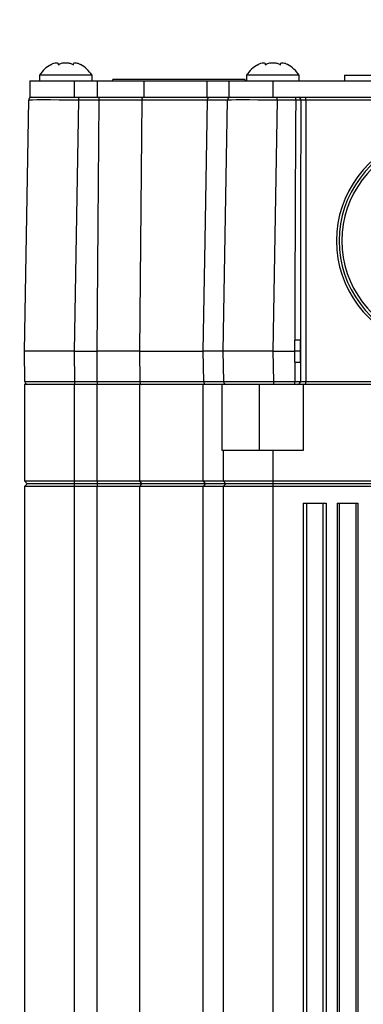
# Model space of a CAD drawing. Extents: x 0 to 8410, y 0 to 5940.
# Tile 81 of 158: x 4101 to 4163, y 2194 to 2373. Entities that reach past the tile are written whole.
import ezdxf

# ---------------------------------------------------------------- set-up
doc = ezdxf.new("R2010")
doc.units = 0
doc.header["$LTSCALE"] = 10
doc.layers.get('0').update_dxf_attribs({"linetype": 'CONTINUOUS'})
doc.styles.add('SLDTEXTSTYLE0', font='TXT', dxfattribs={"width": 0.605})
doc.dimstyles.new('SLDDIMSTYLE1', dxfattribs={"dimtxt": 50, "dimasz": 50, "dimexe": 0, "dimexo": 0.0625, "dimgap": 12.5, "dimtad": 1, "dimdec": 1, "dimrnd": 1e-09, "dimzin": 12, "dimtxsty": 'SLDTEXTSTYLE0', "dimsah": 1, "dimcen": 0.09, "dimazin": 3, "dimtfac": 1, "dimtofl": 0, "dimtmove": 0, "dimatfit": 3, "dimtolj": 1, "dimtzin": 12})
doc.dimstyles.new('SLDDIMSTYLE10', dxfattribs={"dimtxt": 50, "dimasz": 50, "dimexe": 0, "dimexo": 0.0625, "dimgap": -12.5, "dimtad": 0, "dimtih": 1, "dimtoh": 1, "dimdec": 1, "dimlfac": 0.5, "dimrnd": 1e-09, "dimzin": 12, "dimtxsty": 'SLDTEXTSTYLE0', "dimblk1": 'NONE', "dimsah": 1, "dimcen": 0, "dimazin": 3, "dimtfac": 1, "dimtmove": 0, "dimatfit": 3, "dimtolj": 1})
doc.dimstyles.new('SLDDIMSTYLE2', dxfattribs={"dimtxt": 50, "dimasz": 50, "dimexe": 0, "dimexo": 0.0625, "dimgap": 12.5, "dimtad": 1, "dimdec": 0, "dimrnd": 1e-09, "dimzin": 12, "dimtxsty": 'SLDTEXTSTYLE0', "dimsah": 1, "dimcen": 0.09, "dimazin": 3, "dimtfac": 1, "dimtofl": 0, "dimtmove": 0, "dimatfit": 3, "dimtolj": 1, "dimtzin": 12})

# ---------------------------------------------------------------- blocks, each defined once
blk = doc.blocks.new('_D_4')
at = {"color": 7, "linetype": 'CONTINUOUS'}
for p, q in [((3314.5, 2596.74), (3314.5, 1264.41)), ((4261.63, 1476.98), (4261.63, 1264.41)), ((3314.5, 1279.41), (4261.63, 1279.41))]:
    blk.add_line(p, q, dxfattribs=at)
for points in [[(3314.5, 1279.41), (3364.5, 1271.91), (3364.5, 1286.91)], [(4261.63, 1279.41), (4211.63, 1286.91), (4211.63, 1271.91)]]:
    blk.add_solid(points, dxfattribs=at)
at = {"color": 7, "linetype": 'CONTINUOUS', "insert": (3730.78, 1343.86), "char_height": 50, "attachment_point": 1, "style": 'SLDTEXTSTYLE0'}
blk.add_mtext('947', dxfattribs=at)
blk = doc.blocks.new('_D_6')
at = {"color": 7, "linetype": 'CONTINUOUS'}
for p, q in [((4661.63, 2533.02), (3022.36, 2533.02)), ((3037.36, 1533.02), (3037.36, 2533.02)), ((4543.1, 1533.02), (3022.36, 1533.02))]:
    blk.add_line(p, q, dxfattribs=at)
for points in [[(3037.36, 2533.02), (3029.86, 2483.02), (3044.86, 2483.02)], [(3037.36, 1533.02), (3044.86, 1583.02), (3029.86, 1583.02)]]:
    blk.add_solid(points, dxfattribs=at)
at = {"color": 7, "linetype": 'CONTINUOUS', "insert": (2972.9, 1956.63), "char_height": 50, "attachment_point": 1, "rotation": 90, "style": 'SLDTEXTSTYLE0'}
blk.add_mtext('1000', dxfattribs=at)
blk = doc.blocks.new('_D_9')
at = {"color": 7, "linetype": 'CONTINUOUS'}
for p, q in [((6136.63, 4639.08), (2746.63, 4639.08)), ((2761.63, 4639.08), (2761.63, 1533.02)), ((3861.91, 1533.02), (2746.63, 1533.02))]:
    blk.add_line(p, q, dxfattribs=at)
for points in [[(2761.63, 4639.08), (2754.13, 4589.08), (2769.13, 4589.08)], [(2761.63, 1533.02), (2769.13, 1583.02), (2754.13, 1583.02)]]:
    blk.add_solid(points, dxfattribs=at)
at = {"color": 7, "linetype": 'CONTINUOUS', "insert": (2697.18, 3009.66), "char_height": 50, "attachment_point": 1, "rotation": 90, "style": 'SLDTEXTSTYLE0'}
blk.add_mtext('3106', dxfattribs=at)
blk = doc.blocks.new('_D_25')
at = {"color": 7, "linetype": 'CONTINUOUS'}
for p, q in [((2062.62, 5429.6), (2293.31, 4952.44)), ((2293.31, 4952.44), (2402.63, 4726.35)), ((2433.35, 4741.69), (2433.35, 4820.85)), ((2433.35, 4820.85), (2655.21, 4820.85)), ((2655.21, 4820.85), (2655.21, 4741.69)), ((2655.21, 4741.69), (2433.35, 4741.69)), ((2402.63, 4726.35), (2660.94, 4726.35))]:
    blk.add_line(p, q, dxfattribs=at)
blk.add_arc((2177.97, 5191.02), 4417.95, 270.87652, 299.0424, dxfattribs=at)
blk.add_solid([(2293.31, 4952.44), (2308.32, 4904.16), (2321.83, 4910.69)], dxfattribs=at)
at = {"color": 7, "linetype": 'CONTINUOUS', "char_height": 50, "attachment_point": 1, "style": 'SLDTEXTSTYLE0'}
for s, insert in [('%%c', (2450.54, 4806.14)), ('265', (2523.44, 4806.28))]:
    blk.add_mtext(s, dxfattribs=dict(at, insert=insert))
blk = doc.blocks.new('_NONE')

msp = doc.modelspace()

# ---------------------------------------------------------------- linework, layer by layer
at = {"color": 7, "linetype": 'CONTINUOUS'}
for p, q in [((4102.634059, 2361.721744), (4102.634059, 2358.721723)), ((4102.634059, 2361.721744), (4110.634061, 2361.721744)), ((4104.384052, 2362.721731), (4104.384052, 2361.721744)), ((4113.884049, 2362.721731), (4104.384052, 2362.721731)), ((4110.634061, 2361.721744), (4114.796566, 2361.721744)), ((4113.884049, 2361.721744), (4113.884049, 2362.721731)), ((4114.796566, 2361.721744), (4123.248683, 2361.721744)), ((4117.63406, 2361.721744), (4117.63406, 2361.921717)), ((4141.634056, 2361.921717), (4117.63406, 2361.921717)), ((4123.248683, 2361.721744), (4134.674059, 2361.721744)), ((4134.674059, 2361.721744), (4138.63405, 2361.721744)), ((4138.63405, 2361.721744), (4138.63405, 2358.721723)), ((4138.63405, 2361.721744), (4146.634052, 2361.721744)), ((4141.634056, 2361.721744), (4141.634056, 2361.921717)), ((4141.884053, 2362.721731), (4141.884053, 2361.721744)), ((4151.38405, 2362.721731), (4141.884053, 2362.721731)), ((4146.634052, 2361.721744), (4236.634053, 2361.721744)), ((4151.38405, 2361.721744), (4151.38405, 2362.721731)), ((4159.634056, 2362.721731), (4159.634056, 2361.721744)), ((4159.634056, 2362.721731), (4231.884053, 2362.721731)), ((4101.634057, 2312.721719), (4102.428408, 2358.230461)), ((4102.634059, 2358.721723), (4110.634061, 2358.721723)), ((4110.634061, 2358.721723), (4114.796566, 2358.721723)), ((4114.796566, 2358.721723), (4123.248683, 2358.721723)), ((4123.248683, 2358.721723), (4134.674059, 2358.721723)), ((4134.674059, 2358.721723), (4138.63405, 2358.721723)), ((4137.634056, 2312.721719), (4138.428414, 2358.230461)), ((4138.63405, 2358.721723), (4146.634052, 2358.721723)), ((4146.634052, 2358.721723), (4236.634053, 2358.721723)), ((4110.63269, 2312.721719), (4101.634057, 2312.721719)), ((4101.730215, 2307.212998), (4101.634057, 2312.721719)), ((4110.63269, 2312.721719), (4114.797281, 2312.721719)), ((4122.479903, 2312.721719), (4134.034546, 2312.721719)), ((4146.632681, 2312.721719), (4137.634056, 2312.721719)), ((4137.730206, 2307.212998), (4137.634056, 2312.721719)), ((4146.632681, 2312.721719), (4150.616447, 2312.721719)), ((4151.6163, 2312.721719), (4150.616447, 2312.721719)), ((4101.634057, 2306.721737), (4101.634057, 2289.221753)), ((4110.634061, 2306.721737), (4101.634057, 2306.721737)), ((4114.796566, 2306.721737), (4110.634061, 2306.721737)), ((4122.480305, 2306.721737), (4114.796566, 2306.721737)), ((4134.034054, 2306.721737), (4122.480305, 2306.721737)), ((4137.463788, 2306.721737), (4134.034054, 2306.721737)), ((4137.463788, 2294.721712), (4137.463788, 2306.721737)), ((4138.230132, 2306.721737), (4137.463788, 2306.721737)), ((4138.230132, 2306.721737), (4137.813786, 2306.721737)), ((4146.728838, 2306.721737), (4138.230132, 2306.721737)), ((4150.619054, 2306.721737), (4146.728838, 2306.721737)), ((4152.134055, 2306.721737), (4151.118489, 2306.721737)), ((4152.134055, 2306.721737), (4152.134055, 2294.721712)), ((4231.134053, 2306.721737), (4152.134055, 2306.721737)), ((4137.634056, 2294.721712), (4137.463788, 2294.721712)), ((4146.634052, 2294.721712), (4137.634056, 2294.721712)), ((4137.634056, 2294.721712), (4137.634056, 2289.221753)), ((4152.134055, 2294.721712), (4146.634052, 2294.721712)), ((4101.634057, 2289.221753), (4110.634061, 2289.221753)), ((4101.634057, 2289.221753), (4102.134051, 2288.72173)), ((4102.134051, 2288.72173), (4101.634057, 2288.221766)), ((4110.634061, 2288.72173), (4102.134051, 2288.72173)), ((4110.634061, 2289.221753), (4114.796566, 2289.221753)), ((4114.796566, 2288.72173), (4110.634061, 2288.72173)), ((4114.796566, 2289.221753), (4122.480305, 2289.221753)), ((4122.864502, 2288.72173), (4114.796566, 2288.72173)), ((4122.480305, 2289.221753), (4134.034054, 2289.221753)), ((4134.354057, 2288.72173), (4122.864502, 2288.72173)), ((4134.034054, 2289.221753), (4137.634056, 2289.221753)), ((4138.134057, 2288.72173), (4134.354057, 2288.72173)), ((4137.634056, 2289.221753), (4146.634052, 2289.221753)), ((4137.634056, 2289.221753), (4138.134057, 2288.72173)), ((4138.134057, 2288.72173), (4137.634056, 2288.221766)), ((4146.634052, 2288.72173), (4138.134057, 2288.72173)), ((4146.634052, 2289.221753), (4236.634053, 2289.221753)), ((4236.634053, 2288.72173), (4146.634052, 2288.72173)), ((4101.634057, 2288.221766), (4101.634057, 2118.22175)), ((4110.634061, 2288.221766), (4101.634057, 2288.221766)), ((4114.796566, 2288.221766), (4110.634061, 2288.221766)), ((4122.480305, 2288.221766), (4114.796566, 2288.221766)), ((4134.034054, 2288.221766), (4122.480305, 2288.221766)), ((4137.634056, 2288.221766), (4134.034054, 2288.221766)), ((4137.634056, 2288.221766), (4137.634056, 2118.22175)), ((4146.634052, 2288.221766), (4137.634056, 2288.221766)), ((4236.634053, 2288.221766), (4146.634052, 2288.221766)), ((4152.134055, 2285.221745), (4156.283545, 2285.221745)), ((4152.134055, 2285.221745), (4152.134055, 2120.721747)), ((4156.283545, 2285.221745), (4156.283545, 2120.721747)), ((4158.283549, 2285.221745), (4162.010374, 2285.221745)), ((4158.283549, 2285.221745), (4158.283549, 2120.721747)), ((4162.010374, 2285.221745), (4162.010374, 2120.721747))]:
    msp.add_line(p, q, dxfattribs=at)
at = {"color": 8, "linetype": 'CONTINUOUS'}
for p, q in [((4110.634061, 2361.721744), (4110.634061, 2358.721723)), ((4114.796566, 2361.721744), (4114.796566, 2358.721723)), ((4123.248683, 2361.721744), (4123.248683, 2358.721723)), ((4134.674059, 2361.721744), (4134.674059, 2358.721723)), ((4146.634052, 2361.721744), (4146.634052, 2358.721723)), ((4111.427041, 2358.230461), (4110.63269, 2312.721719)), ((4111.427041, 2358.721723), (4111.427041, 2358.230461)), ((4115.170362, 2358.230461), (4111.427041, 2358.230461)), ((4115.170362, 2358.230461), (4115.170362, 2358.721723)), ((4134.800078, 2358.230461), (4122.876899, 2358.230461)), ((4147.427039, 2358.230461), (4146.632681, 2312.721719)), ((4147.427039, 2358.230461), (4147.427039, 2358.721723)), ((4150.781201, 2358.230461), (4147.427039, 2358.230461)), ((4150.781201, 2358.230461), (4150.781201, 2358.721723)), ((4152.616749, 2358.221759), (4151.699009, 2358.221759)), ((4152.616749, 2358.221759), (4152.616749, 2358.721723)), ((4152.616749, 2358.221759), (4152.616749, 2307.22176)), ((4230.651356, 2358.221759), (4152.616749, 2358.221759)), ((4150.616447, 2312.721719), (4150.617058, 2314.730157)), ((4151.616903, 2314.712693), (4151.6163, 2312.721719)), ((4151.616903, 2310.730745), (4151.616903, 2314.712693)), ((4110.63269, 2312.721719), (4110.728832, 2307.212998)), ((4122.479903, 2312.721719), (4122.527855, 2307.212998)), ((4134.127231, 2307.212998), (4134.034546, 2312.721719)), ((4146.632681, 2312.721719), (4146.728838, 2307.212998)), ((4150.617058, 2310.713341), (4150.616447, 2312.721719)), ((4151.6163, 2312.721719), (4151.616903, 2310.730745)), ((4110.634061, 2306.721737), (4110.634061, 2289.221753)), ((4110.728832, 2307.212998), (4114.842342, 2307.212998)), ((4110.728832, 2307.212998), (4110.728832, 2306.721737)), ((4114.796566, 2289.221753), (4114.796566, 2306.721737)), ((4114.842342, 2307.212998), (4114.842342, 2306.721737)), ((4122.480305, 2306.721737), (4122.480305, 2289.221753)), ((4122.527855, 2307.212998), (4134.127231, 2307.212998)), ((4134.034054, 2289.221753), (4134.034054, 2306.721737)), ((4144.134054, 2306.721737), (4144.134054, 2294.721712)), ((4146.728838, 2307.212998), (4150.619054, 2307.212998)), ((4146.728838, 2307.212998), (4146.728838, 2306.721737)), ((4150.619054, 2306.721737), (4150.619054, 2307.212998)), ((4151.617909, 2307.22176), (4152.616749, 2307.22176)), ((4152.616749, 2306.721737), (4152.616749, 2307.22176)), ((4152.616749, 2307.22176), (4230.651356, 2307.22176)), ((4146.634052, 2294.721712), (4146.634052, 2289.221753)), ((4110.634061, 2289.221753), (4110.634061, 2288.72173)), ((4110.634061, 2288.72173), (4110.634061, 2288.221766)), ((4114.796566, 2289.221753), (4114.796566, 2288.72173)), ((4114.796566, 2288.72173), (4114.796566, 2288.221766)), ((4122.480305, 2289.221753), (4122.864502, 2288.72173)), ((4122.864502, 2288.72173), (4122.480305, 2288.221766)), ((4134.034054, 2289.221753), (4134.354057, 2288.72173)), ((4134.354057, 2288.72173), (4134.034054, 2288.221766)), ((4146.634052, 2289.221753), (4146.634052, 2288.72173)), ((4146.634052, 2288.72173), (4146.634052, 2288.221766)), ((4110.634061, 2288.221766), (4110.634061, 2118.22175)), ((4114.796566, 2118.22175), (4114.796566, 2288.221766)), ((4122.480305, 2288.221766), (4122.480305, 2118.22175)), ((4134.034054, 2118.22175), (4134.034054, 2288.221766)), ((4146.634052, 2288.221766), (4146.634052, 2118.22175)), ((4152.714508, 2285.221745), (4152.714508, 2120.721747)), ((4155.703092, 2285.221745), (4155.703092, 2120.721747)), ((4158.652665, 2285.221745), (4158.652665, 2120.721747)), ((4161.64125, 2285.221745), (4161.64125, 2120.721747))]:
    msp.add_line(p, q, dxfattribs=at)
at = {"color": 8, "linetype": 'CONTINUOUS', "flags": 128}
for points in [[(4114.797281, 2312.721719), (4114.985945, 2335.763504), (4115.170362, 2358.230461)], [(4122.876899, 2358.230461), (4122.706505, 2338.725318), (4122.479903, 2312.721719)], [(4134.034546, 2312.721719), (4134.370985, 2332.718124), (4134.800078, 2358.230461)], [(4134.800078, 2358.230461), (4134.807142, 2358.326783), (4134.825902, 2358.41911), (4134.85566, 2358.504047), (4134.895312, 2358.578374), (4134.943353, 2358.63929), (4134.997966, 2358.68453), (4135.057124, 2358.712365), (4135.118591, 2358.721723)], [(4114.842342, 2307.212998), (4114.822151, 2309.680213), (4114.797281, 2312.721719)], [(4134.127231, 2307.212998), (4134.134324, 2307.116737), (4134.153159, 2307.02435), (4134.183036, 2306.939413), (4134.222852, 2306.865086), (4134.271072, 2306.80417), (4134.325909, 2306.75899), (4134.385305, 2306.731154), (4134.44701, 2306.721737)]]:
    msp.add_lwpolyline(points, dxfattribs=at)
at = {"color": 7, "linetype": 'CONTINUOUS'}
for centre, radius, start, end in [((4109.398888, 2359.427585), 6, 119.79906587, 146.69982304), ((4108.86922, 2359.427585), 6, 33.30017696, 61.04858119), ((4146.898888, 2359.427585), 6, 119.79906587, 146.69982304), ((4146.36922, 2359.427585), 6, 33.30017696, 61.04858119), ((4102.928335, 2358.221738), 0.5, 90, 179), ((4138.928335, 2358.221738), 0.5, 90, 179), ((4102.230133, 2307.221738), 0.5, 181, 270), ((4138.230133, 2307.221738), 0.5, 181, 270)]:
    msp.add_arc(centre, radius, start, end, dxfattribs=at)
at = {"color": 8, "linetype": 'CONTINUOUS'}
for centre, radius, start, end in [((4123.326439, 2358.274608), 0.451702, 98.17240731, 185.60868353), ((4151.218698, 2358.241486), 0.480715, 357.64811651, 87.44326147), ((4177.634054, 2332.721738), 19.491349, 106.46130149, 253.53869851), ((4177.634054, 2332.721738), 18.991425, 106.46130149, 253.53869851), ((4177.634054, 2332.721738), 18.99112, 106.46130149, 253.53869851), ((4177.634054, 2332.721738), 18.491196, 106.46130149, 253.53869851), ((4150.855933, 2299.776157), 14.955908, 87.08348132, 90.91516766), ((4150.857538, 2325.626333), 14.914931, 269.07615425, 272.91836761), ((4122.977094, 2307.168478), 0.45144, 174.3403439, 261.72561934), ((4151.118174, 2307.221471), 0.499735, 270.03607777, 0.03311641)]:
    msp.add_arc(centre, radius, start, end, dxfattribs=at)
for centre, major_axis, ratio, start_param, end_param in [((4111.42963, 2358.221738), (9.001219, -0.008726), 0.0009691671, 1.5710849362, 3.1415766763), ((4147.42963, 2358.221738), (9.001219, -0.008726), 0.0009691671, 1.5710849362, 3.1415766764), ((4152.616751, 2312.730463), (0, 114.579923), 0.0174550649, 1.1624384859, 1.5533430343), ((4152.616751, 2312.713011), (0, 114.579923), 0.0087275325, 1.1623555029, 1.5533430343), ((4152.616751, 2312.713012), (0, 114.579923), 0.0174550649, 1.5882496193, 1.6188162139), ((4152.616751, 2312.730465), (0, 114.579923), 0.0087275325, 1.5882496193, 1.6188924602), ((4110.731428, 2307.221738), (9.001219, 0.008726), 0.0009691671, 3.141608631, 4.712100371), ((4146.731428, 2307.221738), (9.001219, 0.008726), 0.0009691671, 3.1416086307, 4.712100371)]:
    msp.add_ellipse(centre, major_axis=major_axis, ratio=ratio, start_param=start_param, end_param=end_param, dxfattribs=at)
at = {"color": 7, "linetype": 'CONTINUOUS'}
for points, knots in [([(4106.384056, 2364.615132), (4106.580529, 2364.718761), (4106.976588, 2364.927659), (4107.435877, 2365.025722), (4107.698628, 2364.945456), (4107.76997, 2364.780817), (4107.761421, 2364.650988), (4107.75906, 2364.615132)], [0, 0, 0, 0, 0.2469237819, 0.4977573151, 0.7104261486, 0.9200270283, 1, 1, 1, 1]), ([(4107.75906, 2364.615132), (4107.959207, 2364.71873), (4108.362684, 2364.927572), (4109.092066, 2365.025741), (4109.770751, 2364.945455), (4110.22555, 2364.780817), (4110.447702, 2364.650988), (4110.509055, 2364.615132)], [0, 0, 0, 0, 0.2469120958, 0.4977502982, 0.710428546, 0.920027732, 1, 1, 1, 1]), ([(4110.509055, 2364.615132), (4110.512735, 2364.718761), (4110.520153, 2364.927654), (4110.790269, 2365.025722), (4111.206189, 2364.94546), (4111.589642, 2364.780818), (4111.820346, 2364.650988), (4111.88406, 2364.615132)], [0, 0, 0, 0, 0.2469331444, 0.4977653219, 0.710438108, 0.9200312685, 1, 1, 1, 1]), ([(4143.884057, 2364.615132), (4144.080527, 2364.718761), (4144.476581, 2364.927661), (4144.93588, 2365.025722), (4145.198627, 2364.945453), (4145.269977, 2364.780829), (4145.261418, 2364.650988), (4145.259055, 2364.615132)], [0, 0, 0, 0, 0.24692417, 0.4977615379, 0.7104323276, 0.9200351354, 1, 1, 1, 1]), ([(4145.259055, 2364.615132), (4145.459205, 2364.71873), (4145.862692, 2364.927574), (4146.592068, 2365.02574), (4147.270743, 2364.945456), (4147.725547, 2364.780813), (4147.947701, 2364.650988), (4148.009056, 2364.615132)], [0, 0, 0, 0, 0.2469116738, 0.4977537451, 0.7104283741, 0.9200253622, 1, 1, 1, 1]), ([(4148.009056, 2364.615132), (4148.012738, 2364.718761), (4148.02016, 2364.927658), (4148.29026, 2365.025721), (4148.706191, 2364.94546), (4149.089644, 2364.780821), (4149.320342, 2364.650988), (4149.384054, 2364.615132)], [0, 0, 0, 0, 0.2469266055, 0.4977605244, 0.7104370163, 0.9200323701, 1, 1, 1, 1]), ([(4115.170362, 2358.721723), (4115.886831, 2358.721723), (4117.777085, 2358.721723), (4120.738845, 2358.721723), (4122.4211, 2358.721723), (4123.262229, 2358.721723)], [0, 0, 0, 0, 0.23383155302, 0.61691531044, 1, 1, 1, 1]), ([(4122.479903, 2312.721719), (4122.019129, 2312.721719), (4120.789487, 2312.721719), (4118.162313, 2312.721719), (4115.918956, 2312.721719), (4114.797281, 2312.721719)], [0, 0, 0, 0, 0.2305594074, 0.6152812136, 1, 1, 1, 1]), ([(4137.634056, 2312.721719), (4137.592369, 2312.721719), (4137.48112, 2312.721719), (4136.40486, 2312.721719), (4134.82465, 2312.721719), (4134.034546, 2312.721719)], [0, 0, 0, 0, 0.2305590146, 0.6152797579, 1, 1, 1, 1]), ([(4151.118489, 2306.721737), (4151.115594, 2306.721737), (4151.107085, 2306.721737), (4151.050639, 2306.721737), (4150.937487, 2306.721737), (4150.787673, 2306.721737), (4150.675261, 2306.721737), (4150.619054, 2306.721737)], [0, 0, 0, 0, 0.1142150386, 0.3356713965, 0.557139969, 0.7785661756, 1, 1, 1, 1])]:
    msp.add_open_spline(points, degree=3, knots=knots, dxfattribs=at)
at = {"color": 8, "linetype": 'CONTINUOUS'}
for points, knots in [([(4122.876899, 2358.230461), (4122.076384, 2358.230838), (4120.475354, 2358.23159), (4117.985527, 2358.231377), (4116.205568, 2358.23082), (4115.520935, 2358.230583), (4115.170362, 2358.230461)], [0, 0, 0, 0, 0.3829665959, 0.7659331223, 0.880143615, 1, 1, 1, 1]), ([(4138.428414, 2358.230461), (4138.319204, 2358.230838), (4138.100782, 2358.23159), (4136.765189, 2358.231377), (4135.578069, 2358.23082), (4135.063549, 2358.230583), (4134.800078, 2358.230461)], [0, 0, 0, 0, 0.3829671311, 0.7659328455, 0.8801411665, 1, 1, 1, 1]), ([(4151.699009, 2358.221759), (4151.677018, 2358.22224), (4151.605879, 2358.223796), (4151.41701, 2358.226209), (4151.118743, 2358.228932), (4150.893717, 2358.229952), (4150.781201, 2358.230461)], [0, 0, 0, 0, 0.1297931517, 0.4198667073, 0.7099285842, 1, 1, 1, 1]), ([(4114.842342, 2307.212998), (4115.515378, 2307.212751), (4117.308967, 2307.212093), (4119.534774, 2307.212027), (4121.377514, 2307.21242), (4122.139991, 2307.212803), (4122.527855, 2307.212998)], [0, 0, 0, 0, 0.23063823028, 0.61463324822, 0.80396820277, 1, 1, 1, 1]), ([(4134.127231, 2307.212998), (4134.61892, 2307.212751), (4135.929222, 2307.212093), (4137.057621, 2307.212027), (4137.64618, 2307.21242), (4137.701875, 2307.212803), (4137.730206, 2307.212998)], [0, 0, 0, 0, 0.2306416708, 0.6146369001, 0.8039699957, 1, 1, 1, 1]), ([(4150.619054, 2307.212998), (4150.731468, 2307.213152), (4150.956289, 2307.213458), (4151.255907, 2307.215093), (4151.482243, 2307.217393), (4151.595105, 2307.219704), (4151.61212, 2307.221238), (4151.617909, 2307.22176)], [0, 0, 0, 0, 0.2214407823, 0.4428696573, 0.6643237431, 0.8857954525, 1, 1, 1, 1])]:
    msp.add_open_spline(points, degree=3, knots=knots, dxfattribs=at)

# ---------------------------------------------------------------- dimensions: what is measured, and where the dimension line sits
at = {"color": 7, "linetype": 'CONTINUOUS'}
dim = msp.add_diameter_dim_2p(p1=(2062.617807, 5429.602355), p2=(2293.312801, 4952.444289), dimstyle='SLDDIMSTYLE10', dxfattribs=at)
dim.commit()
dim.dimension.update_dxf_attribs({"geometry": '_D_25', "text_midpoint": (2544.283743, 4781.269917), "dimtype": 163})
for base, p1, p2, dimstyle, picture, middle in [((2761.634054, 1533.021738), (6156.634054, 4639.083327), (3881.910645, 1533.021738), 'SLDDIMSTYLE2', '_D_9', (2761.634054, 3086.052532)), ((3037.357622, 2533.021738), (4563.097417, 1533.021738), (4681.634054, 2533.021738), 'SLDDIMSTYLE1', '_D_6', (3037.357622, 2033.021738))]:
    dim = msp.add_linear_dim(base=base, p1=p1, p2=p2, angle=90, dimstyle=dimstyle, dxfattribs=at)
    dim.commit()
    dim.dimension.update_dxf_attribs({"geometry": picture, "text_midpoint": middle, "dimtype": 160})
dim = msp.add_linear_dim(base=(4261.634054, 1279.409603), p1=(3314.499411, 2616.736164), p2=(4261.634054, 1496.984796), dimstyle='SLDDIMSTYLE2', dxfattribs=at)
dim.commit()
dim.dimension.update_dxf_attribs({"geometry": '_D_4', "text_midpoint": (3788.066732, 1279.409603), "dimtype": 160})

doc.saveas('drawing.dxf')
